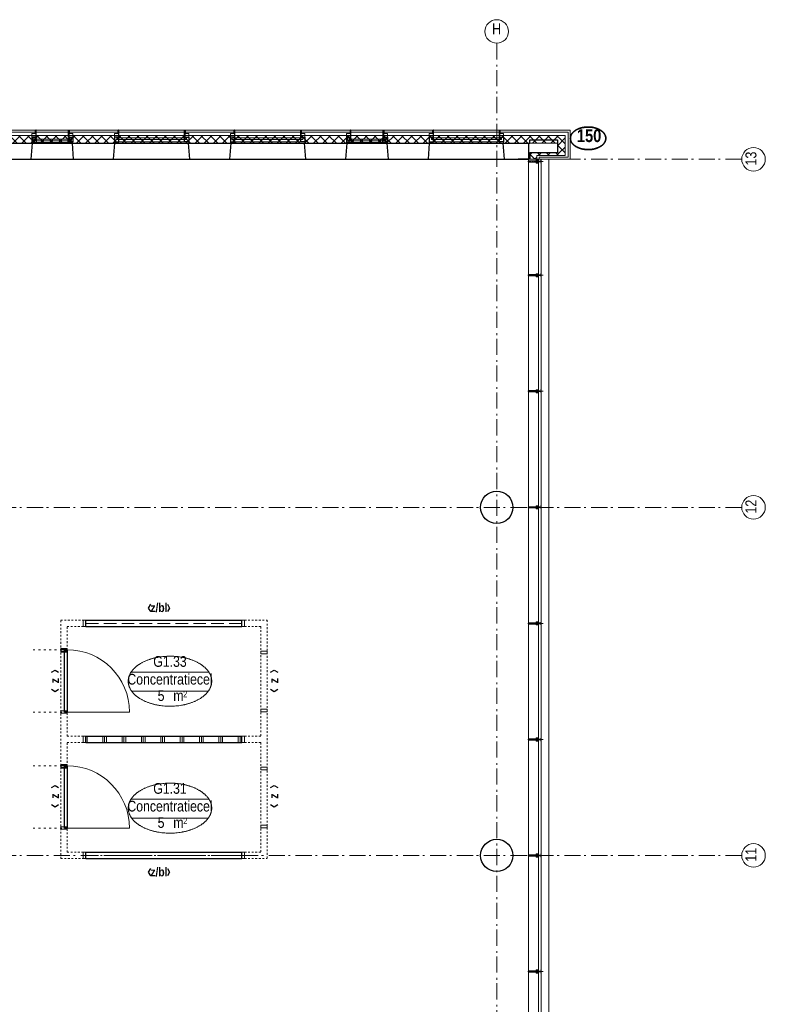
# Model space of a CAD drawing. Header units: millimetres. Extents: x 274611 to 749520, y 175257 to 298905.
# Tile 138 of 251: x 563035 to 574595, y 246103 to 261377. Entities that reach past the tile are written whole.
import ezdxf
from ezdxf.enums import TextEntityAlignment as Align

# ---------------------------------------------------------------- set-up
doc = ezdxf.new("R2010")
doc.units = ezdxf.units.MM
doc.header["$LTSCALE"] = 400
doc.header["$PDMODE"] = 1
doc.header["$PDSIZE"] = 15
for name, pattern in [('STYLE_01', [0.416641, 0.208282, -0.208359]), ('STYLE_02', [0.694427, 0.486069, -0.208359]), ('STYLE_05', [0.208282, 0.069427, -0.138855]), ('STYLE_06', [1.041641, 0.625, -0.208282, 0.069427, -0.138931]), ('STYLE_15', [0.240945, 0.11811, -0.059055, 0.004724, -0.059055]), ('STYLE_16', [0.177165, 0.11811, -0.059055]), ('STYLE_21', [0.138889, 0.069444, -0.069444])]:
    doc.linetypes.add(name, pattern=pattern)
for name, color, linetype, lineweight in [('Binnenkozijnen', 140, 'Continuous', 15), ('Buitenkozijnen', 140, 'Continuous', 15), ('Detailaanduiding', 5, 'Continuous', 70), ('Interieur-deur', 43, 'Continuous', 9), ('Interieur-scheidingswand-horizontaal', 5, 'Continuous', 25), ('Interieur-systeemwand glas', 140, 'STYLE_21', 15), ('Kozijnmerken', 43, 'Continuous', 9), ('Lijn-stramien', 5, 'STYLE_06', 9), ('mat-beton (ihwg)', 5, 'Continuous', 25), ('mat-isolatie', 140, 'Continuous', 15), ('mat-multiplex-hor', 140, 'Continuous', 15), ('None', 7, 'Continuous', 9), ('Ruimtenummers', 5, 'Continuous', 25)]:
    doc.layers.add(name, color=color, linetype=linetype, lineweight=lineweight)
doc.styles.add('Arial Narrow', font='ARIALN.TTF', dxfattribs={"height": 222.25})
doc.styles.add('Arial Narrow (bold)', font='ARIALNB.TTF', dxfattribs={"height": 172.861111})
doc.styles.get("Standard").update_dxf_attribs({"font": 'arial.ttf'})

# ---------------------------------------------------------------- blocks, each defined once
blk = doc.blocks.new('*X607')
at = {"layer": 'None', "lineweight": 5}
for p, q in [((51891, 40860), (52011, 40980)), ((51914, 40742), (52011, 40839))]:
    blk.add_line(p, q, dxfattribs=at)
at = {"layer": 'None', "lineweight": 13}
for p, q in [((51945, 40954), (52011, 40889)), ((51891, 40867), (52011, 40747))]:
    blk.add_line(p, q, dxfattribs=at)
blk = doc.blocks.new('*X608')
at = {"layer": 'None', "lineweight": 5}
for p, q in [((37332, 41009), (37343, 41020)), ((37403, 40938), (37484, 41020)), ((37506, 40900), (37626, 41020)), ((37647, 40900), (37767, 41020)), ((37789, 40900), (37909, 41020)), ((37930, 40900), (38050, 41020)), ((38072, 40900), (38192, 41020)), ((38213, 40900), (38333, 41020)), ((38354, 40900), (38474, 41020)), ((38496, 40900), (38616, 41020)), ((38637, 40900), (38757, 41020)), ((38779, 40900), (38899, 41020)), ((38920, 40900), (39040, 41020)), ((39062, 40900), (39182, 41020)), ((39203, 40900), (39323, 41020)), ((39344, 40900), (39464, 41020)), ((39486, 40900), (39606, 41020)), ((39627, 40900), (39747, 41020)), ((39769, 40900), (39889, 41020)), ((39910, 40900), (40030, 41020)), ((40051, 40900), (40171, 41020)), ((40193, 40900), (40313, 41020)), ((40334, 40900), (40454, 41020)), ((40476, 40900), (40596, 41020)), ((40617, 40900), (40737, 41020)), ((40759, 40900), (40879, 41020)), ((40900, 40900), (41020, 41020)), ((41041, 40900), (41161, 41020)), ((41183, 40900), (41303, 41020)), ((41324, 40900), (41444, 41020)), ((41466, 40900), (41586, 41020)), ((41607, 40900), (41727, 41020)), ((41749, 40900), (41869, 41020)), ((41890, 40900), (42010, 41020)), ((42031, 40900), (42151, 41020)), ((42173, 40900), (42293, 41020)), ((42314, 40900), (42434, 41020)), ((42456, 40900), (42576, 41020)), ((42597, 40900), (42717, 41020)), ((42738, 40900), (42858, 41020)), ((42880, 40900), (43000, 41020)), ((43021, 40900), (43141, 41020)), ((43163, 40900), (43283, 41020)), ((43304, 40900), (43424, 41020)), ((43446, 40900), (43566, 41020)), ((43587, 40900), (43707, 41020)), ((43728, 40900), (43848, 41020)), ((43870, 40900), (43990, 41020)), ((44011, 40900), (44131, 41020)), ((44153, 40900), (44273, 41020)), ((44294, 40900), (44414, 41020)), ((44436, 40900), (44556, 41020)), ((44577, 40900), (44697, 41020)), ((44718, 40900), (44838, 41020)), ((44860, 40900), (44980, 41020)), ((45001, 40900), (45121, 41020)), ((45143, 40900), (45263, 41020)), ((45284, 40900), (45404, 41020)), ((45425, 40900), (45545, 41020)), ((45567, 40900), (45687, 41020)), ((45708, 40900), (45828, 41020)), ((45850, 40900), (45970, 41020)), ((45991, 40900), (46111, 41020)), ((46133, 40900), (46253, 41020)), ((46274, 40900), (46394, 41020)), ((46415, 40900), (46535, 41020)), ((46557, 40900), (46677, 41020)), ((46698, 40900), (46818, 41020)), ((46840, 40900), (46960, 41020)), ((46981, 40900), (47101, 41020)), ((47123, 40900), (47243, 41020)), ((47264, 40900), (47384, 41020)), ((47405, 40900), (47525, 41020)), ((47547, 40900), (47667, 41020)), ((47688, 40900), (47808, 41020)), ((47830, 40900), (47950, 41020)), ((47971, 40900), (48091, 41020)), ((48112, 40900), (48232, 41020)), ((48254, 40900), (48374, 41020)), ((48395, 40900), (48515, 41020)), ((48537, 40900), (48657, 41020)), ((48678, 40900), (48798, 41020)), ((48820, 40900), (48940, 41020)), ((48961, 40900), (49081, 41020)), ((49102, 40900), (49222, 41020)), ((49244, 40900), (49364, 41020)), ((49385, 40900), (49505, 41020)), ((49527, 40900), (49647, 41020)), ((49668, 40900), (49788, 41020)), ((49810, 40900), (49930, 41020)), ((49951, 40900), (50071, 41020)), ((50092, 40900), (50212, 41020)), ((50234, 40900), (50354, 41020)), ((50375, 40900), (50495, 41020)), ((50517, 40900), (50637, 41020)), ((50658, 40900), (50778, 41020)), ((50799, 40900), (50919, 41020)), ((50941, 40900), (51061, 41020)), ((51082, 40900), (51202, 41020)), ((51224, 40900), (51344, 41020)), ((51365, 40900), (51485, 41020)), ((51507, 40900), (51627, 41020)), ((51648, 40900), (51768, 41020)), ((51789, 40900), (51909, 41020))]:
    blk.add_line(p, q, dxfattribs=at)
at = {"layer": 'None', "lineweight": 13}
for p, q in [((37457, 41020), (37577, 40900)), ((37598, 41020), (37718, 40900)), ((37740, 41020), (37860, 40900)), ((37881, 41020), (38001, 40900)), ((38022, 41020), (38142, 40900)), ((38164, 41020), (38284, 40900)), ((38305, 41020), (38425, 40900)), ((38447, 41020), (38567, 40900)), ((38588, 41020), (38708, 40900)), ((38729, 41020), (38849, 40900)), ((38871, 41020), (38991, 40900)), ((39012, 41020), (39132, 40900)), ((39154, 41020), (39274, 40900)), ((39295, 41020), (39415, 40900)), ((39436, 41020), (39556, 40900)), ((39578, 41020), (39698, 40900)), ((39719, 41020), (39839, 40900)), ((39861, 41020), (39981, 40900)), ((40002, 41020), (40122, 40900)), ((40143, 41020), (40263, 40900)), ((40285, 41020), (40405, 40900)), ((40426, 41020), (40546, 40900)), ((40568, 41020), (40688, 40900)), ((40709, 41020), (40829, 40900)), ((40850, 41020), (40970, 40900)), ((40992, 41020), (41112, 40900)), ((41133, 41020), (41253, 40900)), ((41275, 41020), (41395, 40900)), ((41416, 41020), (41536, 40900)), ((41557, 41020), (41677, 40900)), ((41699, 41020), (41819, 40900)), ((41840, 41020), (41960, 40900)), ((41982, 41020), (42102, 40900)), ((42123, 41020), (42243, 40900)), ((42264, 41020), (42384, 40900)), ((42406, 41020), (42526, 40900)), ((42547, 41020), (42667, 40900)), ((42689, 41020), (42809, 40900)), ((42830, 41020), (42950, 40900)), ((42971, 41020), (43091, 40900)), ((43113, 41020), (43233, 40900)), ((43254, 41020), (43374, 40900)), ((43396, 41020), (43516, 40900)), ((43537, 41020), (43657, 40900)), ((43678, 41020), (43798, 40900)), ((43820, 41020), (43940, 40900)), ((43961, 41020), (44081, 40900)), ((44103, 41020), (44223, 40900)), ((44244, 41020), (44364, 40900)), ((44385, 41020), (44505, 40900)), ((44527, 41020), (44647, 40900)), ((44668, 41020), (44788, 40900)), ((44810, 41020), (44930, 40900)), ((44951, 41020), (45071, 40900)), ((45092, 41020), (45212, 40900)), ((45234, 41020), (45354, 40900)), ((45375, 41020), (45495, 40900)), ((45517, 41020), (45637, 40900)), ((45658, 41020), (45778, 40900)), ((45799, 41020), (45919, 40900)), ((45941, 41020), (46061, 40900)), ((46082, 41020), (46202, 40900)), ((46224, 41020), (46344, 40900)), ((46365, 41020), (46485, 40900)), ((46506, 41020), (46626, 40900)), ((46648, 41020), (46768, 40900)), ((46789, 41020), (46909, 40900)), ((46931, 41020), (47051, 40900)), ((47072, 41020), (47192, 40900)), ((47213, 41020), (47333, 40900)), ((47355, 41020), (47475, 40900)), ((47496, 41020), (47616, 40900)), ((47638, 41020), (47758, 40900)), ((47779, 41020), (47899, 40900)), ((47920, 41020), (48040, 40900)), ((48062, 41020), (48182, 40900)), ((48203, 41020), (48323, 40900)), ((48345, 41020), (48465, 40900)), ((48486, 41020), (48606, 40900)), ((48627, 41020), (48747, 40900)), ((48769, 41020), (48889, 40900)), ((48910, 41020), (49030, 40900)), ((49052, 41020), (49172, 40900)), ((49193, 41020), (49313, 40900)), ((49334, 41020), (49454, 40900)), ((49476, 41020), (49596, 40900)), ((49617, 41020), (49737, 40900)), ((49759, 41020), (49879, 40900)), ((49900, 41020), (50020, 40900)), ((50041, 41020), (50161, 40900)), ((50183, 41020), (50303, 40900)), ((50324, 41020), (50444, 40900)), ((50466, 41020), (50586, 40900)), ((50607, 41020), (50727, 40900)), ((50748, 41020), (50868, 40900)), ((50890, 41020), (51010, 40900)), ((51031, 41020), (51151, 40900)), ((51173, 41020), (51293, 40900)), ((51314, 41020), (51434, 40900)), ((51455, 41020), (51575, 40900)), ((51597, 41020), (51717, 40900)), ((51738, 41020), (51858, 40900)), ((51880, 41020), (51945, 40954))]:
    blk.add_line(p, q, dxfattribs=at)
blk = doc.blocks.new('Kolom O 500')
at = {"layer": 'mat-beton (ihwg)', "lineweight": 25}
blk.add_circle((0, 0), 250, dxfattribs=at)
blk = doc.blocks.new('*U96')
at = {"layer": 'None', "color": 8, "lineweight": 5, "flags": 128}
for points in [[(-5, -154), (-5, -154, 0.414214), (-5, -155), (-5, -173), (-5, -173, 0.414214), (-5, -173), (-4, -173), (-4, -173, 0.414214), (-3, -173), (-3, -173, 0.414214), (-4, -172), (-4, -172), (-4, -169), (-4, -169, -0.414214), (-4, -168), (-3, -168), (-3, -168, 0.221695), (-2, -168), (-1, -167), (-1, -167, -0.466308), (1, -167), (2, -168), (2, -168, 0.221695), (3, -168), (4, -168), (4, -168, -0.414214), (5, -169), (5, -172), (4, -172), (4, -172, 0.414214), (4, -173), (4, -173, 0.414214), (4, -173), (5, -173), (5, -173, 0.414214), (6, -173), (6, -155), (6, -155, 0.414214), (5, -154), (5, -154), (5, -155), (5, -155, -0.414214), (4, -155), (4, -155), (4, -155, -0.414214), (3, -155), (3, -151), (3, -151, -0.414214), (4, -150), (4, -150), (4, -150, -0.414214), (5, -150), (5, -151), (5, -151), (5, -151, 0.414214), (6, -150), (6, -138), (6, -138, 0.351868), (5, -137), (5, -137, 0.351868), (5, -137), (4, -139), (4, -139, 0.314902), (4, -139), (4, -140), (4, -140, -0.198912), (5, -140), (5, -140), (5, -140, -0.198912), (4, -140), (4, -141), (4, -141, 0.414214), (4, -141), (4, -141), (4, -141, -0.198912), (5, -141), (5, -142), (5, -142, -0.198912), (4, -142), (4, -142), (4, -142, 0.414214), (4, -142), (4, -143), (4, -143, -0.198912), (5, -143), (5, -143), (5, -143, -0.087489), (5, -143), (4, -144), (4, -149), (4, -149, -0.414214), (4, -149), (-4, -149), (-4, -149, -0.414214), (-4, -149), (-4, -144), (-4, -143), (-4, -143, -0.087489), (-4, -143), (-4, -143), (-4, -143, -0.198912), (-4, -143), (-4, -142), (-4, -142, 0.414214), (-4, -142), (-4, -142), (-4, -142, -0.198912), (-4, -142), (-4, -141), (-4, -141, -0.198912), (-4, -141), (-4, -141), (-4, -141, 0.414214), (-4, -141), (-4, -140), (-4, -140, -0.198912), (-4, -140), (-4, -140), (-4, -140, -0.198912), (-4, -140), (-4, -139), (-4, -139, 0.314902), (-4, -139), (-5, -137), (-5, -137, 0.351868), (-5, -137), (-5, -137, 0.351868), (-5, -138), (-5, -150), (-5, -150, 0.414214), (-5, -151), (-5, -151), (-5, -150), (-5, -150, -0.414214), (-4, -150), (-4, -150), (-4, -150, -0.414214), (-3, -151), (-3, -155), (-3, -155, -0.414214), (-4, -155), (-4, -155), (-4, -155, -0.414214), (-5, -155), (-5, -154)], [(-2, -150, 0.414214), (-2, -150), (-2, -155), (-2, -155, 0.414214), (-2, -155), (2, -155), (2, -155, 0.414214), (2, -155), (2, -150), (2, -150, 0.414214), (2, -150), (-2, -150)], [(-4, -162, -0.414214), (-4, -161), (-3, -161), (-3, -161, 0.414214), (-2, -161), (-2, -160), (-2, -160, 0.414214), (-3, -160), (-4, -160), (-4, -160, -0.414214), (-4, -160), (-4, -157), (-4, -157, -0.414214), (-4, -156), (4, -156), (4, -156, -0.414214), (5, -157), (5, -160), (5, -160, -0.414214), (4, -160), (3, -160), (3, -160, 0.414214), (3, -160), (3, -161), (3, -161, 0.414214), (3, -161), (4, -161), (4, -161, -0.414214), (5, -162), (5, -167), (5, -167, -0.414214), (4, -167), (3, -167), (3, -167, -0.221695), (3, -167), (2, -166), (2, -166, 0.466308), (-2, -166), (-3, -167), (-3, -167, -0.221695), (-3, -167), (-4, -167), (-4, -167, -0.414214), (-4, -167), (-4, -162)]]:
    blk.add_lwpolyline(points, format="xyb", close=True, dxfattribs=at)
blk = doc.blocks.new('*U97')
at = {"layer": 'None', "color": 8, "lineweight": 5, "flags": 128}
for points in [[(-13, -183), (-13, -182), (-14, -181), (-14, -181, 0.36397), (-15, -181), (-15, -181), (-15, -182), (-15, -182, -0.36397), (-16, -182), (-16, -182), (-16, -181), (-16, -181, 0.36397), (-17, -181), (-17, -181), (-17, -182), (-17, -182, -0.36397), (-18, -182), (-18, -182), (-18, -181), (-18, -181, 0.36397), (-18, -181), (-18, -181), (-19, -182), (-19, -182, -0.36397), (-19, -182), (-19, -182), (-20, -181), (-20, -181, 0.36397), (-20, -181), (-20, -181), (-21, -182), (-21, -182, -0.36397), (-21, -182), (-21, -182), (-22, -181), (-22, -181, 0.36397), (-22, -181), (-22, -181), (-22, -181), (-23, -181), (-23, -181), (-23, -181, 0.36397), (-24, -181), (-24, -181), (-24, -181), (-24, -181), (-24, -181, -0.267949), (-25, -181), (-25, -181), (-25, -181), (-25, -181, 0.339454), (-25, -181), (-25, -181, 0.339454), (-25, -181), (-25, -181), (-25, -184), (-25, -184, 0.414214), (-25, -185), (-25, -185), (-24, -185), (-24, -185, 0.414214), (-24, -184), (-24, -184), (-24, -183), (-24, -183, 0.236068), (-24, -182), (-24, -182), (-24, -182, -0.548276), (-24, -182), (-24, -182, -0.548276), (-24, -182), (-24, -182), (-24, -182, 0.250388), (-24, -182), (-24, -182), (-23, -182), (-23, -182, -0.414214), (-22, -183), (-22, -183), (-22, -183), (-22, -183, 0.414214), (-22, -184), (-22, -184), (-22, -184), (-22, -184, 0.131652), (-22, -184), (-22, -184), (-20, -183), (-13, -183)], [(-6, -181), (-6, -181, -0.388879), (-9, -183), (-9, -183), (-20, -183), (-22, -184), (-23, -184), (-23, -183), (-24, -183), (-24, -185), (24, -185), (24, -183), (23, -183), (23, -184), (22, -184), (20, -183), (9, -183), (9, -183, -0.388879), (6, -181), (6, -181), (5, -173), (3, -173), (3, -171), (-2, -171), (-2, -173), (-5, -173), (-6, -181)], [(14, -183), (14, -182), (15, -181), (15, -181, -0.36397), (15, -181), (15, -181), (15, -182), (15, -182, 0.36397), (16, -182), (16, -182), (16, -181), (16, -181, -0.36397), (17, -181), (17, -181), (17, -182), (17, -182, 0.36397), (18, -182), (18, -182), (18, -181), (18, -181, -0.36397), (19, -181), (19, -181), (19, -182), (19, -182, 0.36397), (19, -182), (19, -182), (20, -181), (20, -181, -0.36397), (20, -181), (20, -181), (21, -182), (21, -182, 0.36397), (21, -182), (21, -182), (22, -181), (22, -181, -0.36397), (22, -181), (22, -181), (22, -181), (23, -181), (24, -181), (24, -181, -0.36397), (24, -181), (24, -181), (24, -181), (25, -181), (25, -181, 0.267949), (25, -181), (25, -181), (25, -181), (25, -181, -0.339454), (25, -181), (25, -181, -0.339454), (26, -181), (26, -181), (26, -184), (26, -184, -0.414214), (25, -185), (25, -185), (24, -185), (24, -185, -0.414214), (24, -184), (24, -184), (24, -183), (24, -183, -0.236068), (24, -182), (24, -182), (24, -182, 0.548276), (24, -182), (24, -182, 0.548276), (24, -182), (24, -182), (24, -182, -0.250388), (24, -182), (24, -182), (23, -182), (23, -182, 0.414214), (23, -183), (23, -183), (23, -183), (23, -183, -0.414214), (22, -184), (22, -184), (22, -184), (22, -184, -0.131652), (22, -184), (22, -184), (21, -183), (14, -183)]]:
    blk.add_lwpolyline(points, format="xyb", close=True, dxfattribs=at)
blk = doc.blocks.new('verticale stijl 150x50 UV')
at = {"layer": 'None', "color": 8, "linetype": 'STYLE_15', "lineweight": 5}
blk.add_line((0, -216), (0, 35), dxfattribs=at)
at = {"layer": 'None', "color": 8, "lineweight": 5}
for p, q in [((-26, -143), (-26, -143)), ((-26, -144), (-26, -144)), ((-25, -133), (-25, -133)), ((-25, -134), (-25, -134)), ((-25, -135), (-25, -135)), ((-25, -136), (-25, -136)), ((-25, -137), (-25, -137)), ((-25, -137), (-25, -137)), ((-25, -138), (-25, -138)), ((-25, -139), (-25, -139)), ((-25, -140), (-25, -140)), ((-25, -141), (-25, -141)), ((-25, -142), (-25, -142)), ((-25, -142), (-25, -142)), ((-25, -143), (-25, -143)), ((-25, -145), (-25, -145)), ((-24, -133), (-24, -133)), ((-24, -134), (-24, -134)), ((-24, -135), (-24, -135)), ((-24, -135), (-24, -135)), ((-24, -136), (-24, -136)), ((-24, -137), (-24, -137)), ((-24, -138), (-24, -138)), ((-24, -139), (-24, -139)), ((-24, -139), (-24, -139)), ((-24, -140), (-24, -140)), ((-24, -141), (-24, -141)), ((-24, -142), (-24, -142)), ((-24, -143), (-24, -143)), ((-24, -144), (-24, -144)), ((-23, -133), (-23, -133)), ((-23, -134), (-23, -134)), ((-23, -135), (-23, -135)), ((-23, -136), (-23, -136)), ((-23, -137), (-23, -137)), ((-23, -137), (-23, -137)), ((-23, -138), (-23, -138)), ((-23, -139), (-23, -139)), ((-23, -140), (-23, -140)), ((-23, -141), (-23, -141)), ((-23, -142), (-23, -142)), ((-23, -145), (-23, -145)), ((-22, -127), (-22, -127)), ((-22, -128), (-22, -128)), ((-22, -129), (-22, -129)), ((-22, -129), (-22, -129)), ((-22, -130), (-22, -130)), ((-22, -131), (-22, -131)), ((-22, -132), (-22, -132)), ((-22, -133), (-22, -133)), ((-22, -133), (-22, -133)), ((-22, -133), (-22, -133)), ((-22, -134), (-22, -134)), ((-22, -134), (-22, -134)), ((-22, -135), (-22, -135)), ((-22, -135), (-22, -135)), ((-22, -140), (-22, -140)), ((-22, -140), (-22, -140)), ((-22, -141), (-22, -141)), ((-22, -141), (-22, -141)), ((-22, -142), (-22, -142)), ((-22, -144), (-22, -144)), ((-22, -145), (-22, -145)), ((-21, -126), (-21, -126)), ((-21, -129), (-21, -129)), ((-21, -130), (-21, -130)), ((-21, -131), (-21, -131)), ((-21, -131), (-21, -131)), ((-21, -132), (-21, -132)), ((-21, -133), (-21, -133)), ((-21, -134), (-21, -134)), ((-21, -135), (-21, -135)), ((-21, -135), (-21, -135)), ((-21, -136), (-21, -136)), ((-21, -137), (-21, -137)), ((-21, -138), (-21, -138)), ((-21, -139), (-21, -139)), ((-21, -139), (-21, -139)), ((-21, -140), (-21, -140)), ((-21, -141), (-21, -141)), ((-21, -144), (-21, -144)), ((-20, -126), (-20, -126)), ((-20, -130), (-20, -130)), ((-20, -131), (-20, -131)), ((-20, -132), (-20, -132)), ((-20, -133), (-20, -133)), ((-20, -133), (-20, -133)), ((-20, -134), (-20, -134)), ((-20, -135), (-20, -135)), ((-20, -136), (-20, -136)), ((-20, -137), (-20, -137)), ((-20, -137), (-20, -137)), ((-20, -138), (-20, -138)), ((-20, -139), (-20, -139)), ((-20, -140), (-20, -140)), ((-20, -141), (-20, -141)), ((-20, -142), (-20, -142)), ((-20, -142), (-20, -142)), ((-20, -143), (-20, -143)), ((-20, -144), (-20, -144)), ((-19, -126), (-19, -126)), ((-19, -127), (-19, -127)), ((-19, -129), (-19, -129)), ((-19, -130), (-19, -130)), ((-19, -131), (-19, -131)), ((-19, -131), (-19, -131)), ((-19, -132), (-19, -132)), ((-19, -133), (-19, -133)), ((-19, -134), (-19, -134)), ((-19, -135), (-19, -135)), ((-19, -140), (-19, -140)), ((-19, -141), (-19, -141)), ((-19, -142), (-19, -142)), ((-18, -128), (-18, -128)), ((-18, -129), (-18, -129)), ((-18, -129), (-18, -129)), ((-18, -133), (-18, -133)), ((-18, -134), (-18, -134)), ((-18, -135), (-18, -135)), ((-18, -140), (-18, -140)), ((-18, -141), (-18, -141)), ((-18, -142), (-18, -142)), ((-18, -142), (-18, -142)), ((-17, -133), (-17, -133)), ((-17, -133), (-17, -133)), ((-17, -134), (-17, -134)), ((-17, -134), (-17, -134)), ((-17, -135), (-17, -135)), ((-17, -135), (-17, -135)), ((-17, -135), (-17, -135)), ((-17, -136), (-17, -136)), ((-17, -136), (-17, -136)), ((-17, -137), (-17, -137)), ((-17, -137), (-17, -137)), ((-17, -137), (-17, -137)), ((-17, -138), (-17, -138)), ((-17, -138), (-17, -138)), ((-17, -139), (-17, -139)), ((-17, -139), (-17, -139)), ((-17, -139), (-17, -139)), ((-17, -140), (-17, -140)), ((-17, -140), (-17, -140)), ((-17, -141), (-17, -141)), ((-17, -141), (-17, -141)), ((-17, -142), (-17, -142)), ((-17, -142), (-17, -142)), ((-17, -142), (-17, -142)), ((-17, -143), (-17, -143)), ((-17, -143), (-17, -143)), ((-16, -141), (-16, -141)), ((-16, -142), (-16, -142)), ((-16, -143), (-16, -143)), ((-16, -144), (-16, -144)), ((-15, -142), (-15, -142)), ((-15, -143), (-15, -143)), ((-15, -144), (-15, -144)), ((-15, -145), (-15, -145)), ((-14, -142), (-14, -142)), ((-14, -143), (-14, -143)), ((-14, -144), (-14, -144)), ((-14, -144), (-14, -144)), ((-13, -143), (-13, -143)), ((-13, -144), (-13, -144))]:
    blk.add_line(p, q, dxfattribs=at)
at = {"layer": 'None', "color": 8, "linetype": 'STYLE_16', "lineweight": 5}
for p, q in [((-2, -155), (0, -154)), ((-2, -157), (-2, -155)), ((-1, -157), (-1, -155)), ((-1, -157), (-1, -155)), ((2, -155), (0, -154)), ((1, -157), (1, -155)), ((2, -157), (2, -155)), ((2, -157), (2, -155))]:
    blk.add_line(p, q, dxfattribs=at)
at = {"layer": 'None', "color": 8, "linetype": 'Continuous', "lineweight": 5, "flags": 128}
for points in [[(-10, 15), (10, 15), (10, -105), (25, -105), (25, -117), (-25, -117), (-25, -105), (-10, -105)], [(-8, 13), (-8, -105), (8, -105), (8, 13)], [(8, -107), (-8, -107), (-23, -107), (-23, -115), (23, -115), (23, -107)]]:
    blk.add_lwpolyline(points, close=True, dxfattribs=at)
at = {"layer": 'None', "color": 8, "lineweight": 5, "flags": 128}
for points in [[(-15, -145), (-15, -145, 0.390793), (-13, -144), (-13, -144, 0.390793), (-14, -142), (-14, -142, -0.352623), (-16, -140), (-16, -133), (-16, -133, 0.414214), (-16, -133), (-18, -133), (-18, -133), (-18, -133, -0.520293), (-18, -133), (-18, -130), (-18, -130), (-18, -128), (-18, -128, -0.577863), (-18, -128), (-18, -128), (-18, -128, 0.366605), (-18, -127), (-18, -127, 0.366605), (-18, -127), (-18, -127, -0.130834), (-19, -126), (-19, -126, 0.439074), (-21, -126), (-21, -126, -0.133252), (-22, -127), (-22, -127, 0.366605), (-22, -127), (-22, -127, 0.366605), (-22, -128), (-22, -128), (-22, -128, -0.577455), (-22, -128), (-22, -130), (-22, -130), (-22, -133), (-22, -133, -0.52048), (-22, -133), (-22, -133), (-25, -133), (-25, -133, 0.414214), (-25, -133), (-25, -141), (-25, -141, -0.255976), (-26, -143), (-26, -143, 0.749676), (-25, -145), (-21, -145), (-21, -145, 0.414214), (-19, -143), (-19, -143, -0.402808), (-19, -142), (-19, -142, -0.402808), (-18, -143), (-18, -143, 0.233259), (-18, -143), (-15, -144), (-15, -144, -0.419014), (-15, -144), (-15, -144, -0.419014), (-15, -144), (-16, -144), (-16, -144, 0.414214), (-16, -144), (-16, -144, 0.414214), (-16, -145)], [(-23, -142), (-23, -142, 0.418874), (-24, -142), (-24, -142, -0.396568), (-25, -143), (-25, -143, 0.437017), (-26, -144), (-26, -144, 0.437017), (-25, -144), (-22, -144), (-22, -144, 0.263556), (-20, -143), (-20, -143, 0.552342), (-21, -142)], [(25, -133), (25, -117), (23, -117), (-23, -117), (-25, -117), (-25, -133), (-22, -133), (-22, -128), (-23, -128), (-23, -127), (-22, -127), (-22, -125), (-22, -124), (-22, -120), (-22, -120, -0.414214), (-20, -119), (-20, -119), (-20, -119, -0.414214), (-18, -120), (-18, -124), (-18, -125), (-18, -127), (-18, -127), (-18, -128), (-18, -128), (-18, -133), (-16, -133), (-16, -120), (-16, -120, -0.414214), (-15, -119), (-15, -119), (-7, -119), (-7, -119, -0.414214), (-5, -120), (-5, -137), (-4, -137), (-4, -140), (-4, -140), (-4, -140), (-4, -141), (-4, -141), (-4, -142), (-4, -142), (-4, -143), (-4, -144), (-4, -149), (-2, -149), (-2, -138), (-2, -138, -0.414214), (0, -136), (0, -136), (0, -136, -0.414214), (2, -138), (2, -149), (4, -149), (4, -144), (4, -143), (4, -142), (4, -142), (4, -141), (4, -141), (4, -140), (4, -140), (4, -140), (4, -137), (5, -137), (5, -120), (5, -120, -0.414214), (7, -119), (7, -119), (15, -119), (15, -119, -0.414214), (16, -120), (16, -133), (18, -133), (18, -128), (18, -128), (18, -127), (18, -127), (18, -125), (18, -124), (18, -120), (18, -120, -0.414214), (20, -119), (20, -119), (20, -119, -0.414214), (22, -120), (22, -124), (22, -125), (22, -127), (23, -127), (23, -128), (22, -128), (22, -133)], [(-23, -136), (-23, -136, -0.414214), (-22, -135), (-22, -135, -0.414214), (-21, -136), (-21, -139), (-21, -139, -0.414214), (-22, -140), (-22, -140, -0.414214), (-23, -139)], [(-21, -128, -0.29188), (-21, -127), (-20, -127), (-20, -127, -0.344328), (-20, -127), (-19, -127), (-19, -127, -0.29188), (-19, -128), (-19, -130), (-19, -130, -0.348796), (-20, -130), (-20, -130, -0.348796), (-21, -130), (-21, -128)], [(-19, -140, -0.414214), (-20, -139), (-20, -136), (-20, -136, -0.414214), (-19, -135), (-19, -135, -0.414214), (-18, -136), (-18, -139), (-18, -139, -0.414214), (-19, -140)], [(15, -145), (15, -145, -0.390793), (13, -144), (13, -144, -0.390793), (14, -142), (14, -142, 0.352623), (16, -140), (16, -133), (16, -133, -0.414214), (16, -133), (18, -133), (18, -133), (18, -133, 0.520293), (18, -133), (18, -130), (18, -130), (18, -128), (18, -128, 0.577863), (18, -128), (18, -128), (18, -128, -0.366605), (18, -127), (18, -127, -0.366605), (18, -127), (18, -127, 0.130834), (19, -126), (19, -126, -0.439074), (21, -126), (21, -126, 0.133252), (22, -127), (22, -127, -0.366605), (22, -127), (22, -127, -0.366605), (22, -128), (22, -128), (22, -128, 0.577455), (22, -128), (22, -130), (22, -130), (22, -133), (22, -133, 0.52048), (22, -133), (22, -133), (25, -133), (25, -133, -0.414214), (25, -133), (25, -141), (25, -141, 0.255976), (26, -143), (26, -143, -0.749676), (25, -145), (21, -145), (21, -145, -0.414214), (19, -143), (19, -143, 0.402808), (19, -142), (19, -142, 0.402808), (18, -143), (18, -143, -0.233259), (18, -143), (15, -144), (15, -144, 0.419014), (15, -144), (15, -144, 0.419014), (15, -144), (16, -144), (16, -144, -0.414214), (16, -144), (16, -144, -0.414214), (16, -145)], [(19, -140, 0.414214), (20, -139), (20, -136), (20, -136, 0.414214), (19, -135), (19, -135, 0.414214), (18, -136), (18, -139), (18, -139, 0.414214), (19, -140)], [(21, -128, 0.29188), (21, -127), (20, -127), (20, -127, 0.344328), (20, -127), (19, -127), (19, -127, 0.29188), (19, -128), (19, -130), (19, -130, 0.348796), (20, -130), (20, -130, 0.348796), (21, -130), (21, -128)], [(23, -142), (23, -142, -0.418874), (24, -142), (24, -142, 0.396568), (25, -143), (25, -143, -0.437017), (26, -144), (26, -144, -0.437017), (25, -144), (22, -144), (22, -144, -0.263556), (20, -143), (20, -143, -0.552342), (21, -142)], [(23, -136), (23, -136, 0.414214), (22, -135), (22, -135, 0.414214), (21, -136), (21, -139), (21, -139, 0.414214), (22, -140), (22, -140, 0.414214), (23, -139)], [(0, -157), (0, -157, -0.163834), (-4, -156), (-4, -156), (-4, -156, -0.234469), (-5, -155), (-5, -155), (-5, -154), (5, -154), (5, -155), (5, -155, -0.234469), (4, -156), (4, -156), (4, -156, -0.163834), (0, -157), (0, -157)]]:
    blk.add_lwpolyline(points, format="xyb", close=True, dxfattribs=at)
blk.add_lwpolyline([(4, -119), (4, -134), (-4, -134), (-4, -119)], close=True, dxfattribs=at)
at = {"layer": 'None', "color": 8, "linetype": 'STYLE_16', "lineweight": 5}
for centre, radius, start, end in [((-2, -158), 3.38, 79.3357, 100.6643), ((0, -163), 8.16, 82.9585, 97.0415), ((0, -160), 3.5, 73.4149, 106.5851), ((2, -158), 3.38, 79.3357, 100.6643)]:
    blk.add_arc(centre, radius, start, end, dxfattribs=at)
at = {"layer": 'None', "color": 7}
for name in ['*U96', '*U97']:
    blk.add_blockref(name, (0, 0), dxfattribs=at)
blk = doc.blocks.new('Vliesgevelelement 4 150x50 1_200')
at = {"layer": 'Buitenkozijnen', "color": 7, "xscale": -1, "rotation": 270.0000000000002}
blk.add_blockref('verticale stijl 150x50 UV', (-5, 0), dxfattribs=at)
blk = doc.blocks.new('0600 pui gemeentehuis')
at = {"layer": 'Buitenkozijnen', "color": 92, "linetype": 'Continuous', "lineweight": 25}
for p, q in [((50, 0), (70, -250)), ((710, 0), (690, -250))]:
    blk.add_line(p, q, dxfattribs=at)
at = {"layer": 'Buitenkozijnen', "color": 43, "linetype": 'Continuous', "lineweight": 9}
blk.add_lwpolyline([(698, -400), (645, -400), (645, -450), (115, -450), (115, -400), (63, -400), (63, -250), (70, -250), (50, 0), (710, 0), (690, -250), (698, -250)], close=True, dxfattribs=at)
at = {"layer": 'None', "color": 8, "linetype": 'Continuous', "lineweight": 5}
blk.add_line((134, -260), (626, -260), dxfattribs=at)
at = {"layer": 'None', "color": 92, "linetype": 'Continuous', "lineweight": 25}
for points in [[(64, -270), (102, -270), (102, -292), (84, -292), (84, -335), (129, -335), (129, -450), (125, -450), (125, -344), (64, -344), (64, -325), (64, -325)], [(697, -270), (658, -270), (658, -292), (677, -292), (677, -335), (631, -335), (631, -450), (635, -450), (635, -344), (697, -344), (697, -325), (697, -325)]]:
    blk.add_lwpolyline(points, close=True, dxfattribs=at)
for points in [[(84, -270), (84, -260), (134, -260), (134, -320), (109, -320), (109, -302), (102, -302), (102, -275)], [(676, -270), (676, -260), (626, -260), (626, -320), (651, -320), (651, -302), (658, -302), (658, -275)]]:
    blk.add_lwpolyline(points, dxfattribs=at)
at = {"layer": 'None', "color": 140, "linetype": 'Continuous', "lineweight": 15}
blk.add_lwpolyline([(123, -284), (638, -284), (638, -311), (123, -311)], close=True, dxfattribs=at)
blk = doc.blocks.new('1200 pui gemeentehuis')
at = {"layer": 'Buitenkozijnen', "color": 92, "linetype": 'Continuous', "lineweight": 25}
for p, q in [((50, 0), (70, -250)), ((1230, 0), (1210, -250))]:
    blk.add_line(p, q, dxfattribs=at)
at = {"layer": 'Buitenkozijnen', "color": 43, "linetype": 'Continuous', "lineweight": 9}
blk.add_lwpolyline([(1165, -400), (1165, -450), (115, -450), (115, -400), (63, -400), (63, -250), (70, -250), (50, 0), (1230, 0), (1210, -250), (1217, -250), (1217, -400)], close=True, dxfattribs=at)
at = {"layer": 'None', "color": 8, "linetype": 'Continuous', "lineweight": 5}
blk.add_line((129, -270), (1150, -270), dxfattribs=at)
at = {"layer": 'None', "color": 92, "linetype": 'Continuous', "lineweight": 25}
for points in [[(63, -270), (129, -270), (129, -450), (125, -450), (125, -344), (63, -344), (63, -325)], [(1217, -270), (1151, -270), (1151, -450), (1155, -450), (1155, -344), (1217, -344), (1217, -325)]]:
    blk.add_lwpolyline(points, close=True, dxfattribs=at)
at = {"layer": 'None', "color": 140, "linetype": 'Continuous', "lineweight": 15}
blk.add_lwpolyline([(98, -305), (1183, -305), (1183, -331), (98, -331)], close=True, dxfattribs=at)
blk = doc.blocks.new('*X654')
at = {"layer": 'None', "lineweight": 9}
for p, q in [((360, -1850), (360, -1750)), ((600, -1850), (600, -1750)), ((630, -1850), (630, -1750)), ((660, -1850), (660, -1750)), ((900, -1850), (900, -1750)), ((930, -1850), (930, -1750)), ((960, -1850), (960, -1750)), ((1200, -1850), (1200, -1750)), ((1230, -1850), (1230, -1750)), ((1260, -1850), (1260, -1750)), ((1500, -1850), (1500, -1750)), ((1530, -1850), (1530, -1750)), ((1560, -1850), (1560, -1750)), ((1800, -1850), (1800, -1750)), ((1830, -1850), (1830, -1750)), ((1860, -1850), (1860, -1750)), ((2100, -1850), (2100, -1750)), ((2130, -1850), (2130, -1750)), ((2160, -1850), (2160, -1750)), ((2400, -1850), (2400, -1750)), ((2430, -1850), (2430, -1750)), ((2460, -1850), (2460, -1750)), ((2700, -1850), (2700, -1750)), ((2730, -1850), (2730, -1750))]:
    blk.add_line(p, q, dxfattribs=at)
blk = doc.blocks.new('systeemwandstijl 900 hoh')
at = {"layer": 'Interieur-systeemwand glas', "color": 43, "linetype": 'Continuous', "lineweight": 9}
blk.add_lwpolyline([(0, 20), (100, 20), (100, -20), (0, -20)], close=True, dxfattribs=at)
at = {"layer": 'Interieur-systeemwand glas', "color": 43, "linetype": 'Continuous', "lineweight": 15}
for p in [(0, 900), (0, 0)]:
    blk.add_point(p, dxfattribs=at)
blk = doc.blocks.new('Deur systeemwand 950')
at = {"layer": 'Interieur-deur', "color": 140, "linetype": 'Continuous', "lineweight": 15}
blk.add_line((0, 1064), (0, 100), dxfattribs=at)
at = {"layer": 'Interieur-deur', "color": 92, "linetype": 'Continuous', "lineweight": 25}
blk.add_lwpolyline([(-966, 100), (0, 100), (0, 60), (-966, 60)], close=True, dxfattribs=at)
at = {"layer": 'Interieur-deur', "color": 140, "linetype": 'Continuous', "lineweight": 15}
blk.add_arc((0, 100), 966, 90, 180, dxfattribs=at)
at = {"layer": 'Interieur-systeemwand glas', "color": 43, "linetype": 'Continuous', "lineweight": 9}
for points in [[(-986, 100), (-946, 100), (-946, 0), (-986, 0)], [(-20, 100), (20, 100), (20, 0), (-20, 0)]]:
    blk.add_lwpolyline(points, close=True, dxfattribs=at)
at = {"layer": 'Lijn-stramien', "color": 8, "linetype": 'STYLE_05', "lineweight": 5}
for p, q in [((-966, 100), (-966, -476)), ((0, 100), (0, -476))]:
    blk.add_line(p, q, dxfattribs=at)
at = {"layer": 'None', "linetype": 'Continuous', "lineweight": 5}
for p in [(-966, 100), (0, 100)]:
    blk.add_point(p, dxfattribs=at)
blk = doc.blocks.new('Concentratiecel G 3 (2D)')
at = {"layer": 'Interieur-scheidingswand-horizontaal', "lineweight": 25}
for p, q in [((340, 50), (2760, 50)), ((340, -50), (340, 50)), ((2760, -50), (2760, 50)), ((340, -50), (2760, -50)), ((340, -1750), (2760, -1750)), ((340, -1850), (340, -1750)), ((2760, -1850), (2760, -1750)), ((340, -1850), (2760, -1850)), ((340, -3550), (2760, -3550)), ((340, -3650), (340, -3550)), ((340, -3650), (2760, -3650)), ((2760, -3650), (2760, -3550))]:
    blk.add_line(p, q, dxfattribs=at)
at = {"layer": 'Interieur-scheidingswand-horizontaal', "linetype": 'STYLE_02', "lineweight": 9}
for p, q in [((340, 0), (2760, 0)), ((340, -3600), (2760, -3600))]:
    blk.add_line(p, q, dxfattribs=at)
at = {"layer": 'Interieur-systeemwand glas', "lineweight": 15}
for p, q in [((-50, 50), (300, 50)), ((-50, -3650), (-50, 50)), ((2800, 50), (3150, 50)), ((3150, 50), (3150, -3650)), ((50, -50), (300, -50)), ((50, -1750), (50, -50)), ((2800, -50), (3050, -50)), ((3050, -50), (3050, -1750)), ((50, -1750), (300, -1750)), ((2800, -1750), (3050, -1750)), ((50, -3550), (50, -1850)), ((50, -1850), (300, -1850)), ((2800, -1850), (3050, -1850)), ((3050, -1850), (3050, -3550)), ((-50, -3650), (300, -3650)), ((50, -3550), (300, -3550)), ((2800, -3550), (3050, -3550)), ((2800, -3650), (3150, -3650))]:
    blk.add_line(p, q, dxfattribs=at)
at = {"layer": 'Interieur-scheidingswand-horizontaal', "color": 7}
for name, p, rotation in [('systeemwandstijl 900 hoh', (320, 50), 270), ('Deur systeemwand 950', (-50, -1375), 270), ('systeemwandstijl 900 hoh', (3150, -450), 180), ('systeemwandstijl 900 hoh', (320, -1750), 270), ('Deur systeemwand 950', (-50, -3175), 270), ('systeemwandstijl 900 hoh', (320, -3550), 270)]:
    blk.add_blockref(name, p, dxfattribs=dict(at, rotation=rotation))
at = {"layer": 'Interieur-scheidingswand-horizontaal', "color": 7, "xscale": -1}
for p, rotation in [((2780, 50), 90), ((-50, -425), 180), ((2780, -1750), 90), ((-50, -2225), 180), ((2780, -3550), 90)]:
    blk.add_blockref('systeemwandstijl 900 hoh', p, dxfattribs=dict(at, rotation=rotation))
for p in [(3150, -1350), (3150, -2250), (3150, -3150)]:
    blk.add_blockref('systeemwandstijl 900 hoh', p, dxfattribs=at)
at = {"layer": 'Interieur-scheidingswand-horizontaal', "color": 7}
for p in [(-50, -1375), (-50, -3175)]:
    blk.add_blockref('systeemwandstijl 900 hoh', p, dxfattribs=at)
at = {"layer": 'Interieur-scheidingswand-horizontaal'}
blk.add_blockref('*X654', (0, 0), dxfattribs=at)
blk = doc.blocks.new('Ruimtenummer UV 50')
at = {"layer": 'Ruimtenummers', "color": 8, "lineweight": 5}
for p, q in [((602, 157), (-602, 157)), ((595, -137), (-595, -137))]:
    blk.add_line(p, q, dxfattribs=at)
blk.add_open_spline([(-323, 354), (-173, 406), (173, 406), (323, 354), (473, 302), (560, 212), (647, 122), (647, 18), (647, -86), (560, -176), (473, -266), (323, -318), (173, -370), (-173, -370), (-323, -318), (-474, -266), (-560, -176), (-647, -86), (-647, 18), (-647, 122), (-560, 212), (-474, 302), (-323, 354)], degree=2, knots=[0, 0, 0, 0.09962, 0.19924, 0.19924, 0.283607, 0.283607, 0.349619, 0.349619, 0.415638, 0.415638, 0.5, 0.5, 0.59962, 0.69924, 0.69924, 0.783607, 0.783607, 0.849619, 0.849619, 0.915638, 0.915638, 1, 1, 1], dxfattribs=at)
at = {"layer": 'Ruimtenummers', "attachment_point": 2, "style": 'Arial Narrow'}
for s, insert, char_height in [(' 2', (220, -133), 96.8), (' m', (104, -122), 165.9)]:
    blk.add_mtext(s, dxfattribs=dict(at, insert=insert, char_height=char_height))
at = {"layer": 'Ruimtenummers', "style": 'Arial Narrow'}
for tag, p in [('Nummer', (0, 407)), ('Naam', (0, 132)), ('Oppervlak', (-138, -122))]:
    blk.add_attdef(tag, text='', height=166, dxfattribs=at).set_placement(p, align=Align.TOP_CENTER)
blk = doc.blocks.new('Kozijnmerk 50')
at = {"layer": 'Kozijnmerken', "color": 92, "linetype": 'Continuous', "lineweight": 25}
for points in [[(-132, 51), (-165, -6), (-132, -62)], [(132, 51), (165, -6), (132, -62)]]:
    blk.add_lwpolyline(points, dxfattribs=at)
at = {"layer": 'None', "color": 43, "style": 'Arial Narrow (bold)'}
blk.add_attdef('merk', text='', height=138, dxfattribs=at).set_placement((0, 0), align=Align.MIDDLE_CENTER)
blk = doc.blocks.new('*X1264')
at = {"layer": 'None', "lineweight": 5}
for p, q in [((51486, 40738), (51498, 40750)), ((51599, 40710), (51639, 40750)), ((51741, 40710), (51781, 40750)), ((51882, 40710), (51914, 40742))]:
    blk.add_line(p, q, dxfattribs=at)
at = {"layer": 'None', "lineweight": 13}
for p, q in [((51584, 40750), (51624, 40710)), ((51725, 40750), (51765, 40710)), ((51867, 40750), (51907, 40710))]:
    blk.add_line(p, q, dxfattribs=at)
blk = doc.blocks.new('*X1265')
at = {"layer": 'None', "lineweight": 13}
blk.add_line((51451, 40742), (51543, 40650), dxfattribs=at)
at = {"layer": 'None', "lineweight": 5}
for p, q in [((51451, 40703), (51486, 40738)), ((51539, 40650), (51571, 40682))]:
    blk.add_line(p, q, dxfattribs=at)
blk = doc.blocks.new('Detail')
at = {"layer": 'Detailaanduiding', "color": 1, "linetype": 'Continuous', "lineweight": 35}
blk.add_open_spline([(-134, 154), (-70, 177), (77, 177), (141, 154), (205, 130), (242, 90), (278, 49), (278, 2), (278, -45), (242, -85), (205, -126), (141, -149), (77, -173), (-70, -173), (-134, -149), (-198, -126), (-235, -85), (-272, -45), (-272, 2), (-272, 49), (-235, 90), (-198, 130), (-134, 154)], degree=2, knots=[0, 0, 0, 0.097932, 0.195864, 0.195864, 0.280023, 0.280023, 0.347931, 0.347931, 0.415846, 0.415846, 0.5, 0.5, 0.597932, 0.695864, 0.695864, 0.780023, 0.780023, 0.847931, 0.847931, 0.915846, 0.915846, 1, 1, 1], dxfattribs=at)
at = {"layer": 'Detailaanduiding', "style": 'Arial Narrow (bold)'}
blk.add_attdef('Detail', text='', height=198, dxfattribs=at).set_placement((-170, 142), align=Align.TOP_LEFT)
at = {"layer": 'None', "color": 0, "flags": 1}
blk.add_attdef('Fragment', (-272, -528), '', height=198, dxfattribs=at)

msp = doc.modelspace()

# ---------------------------------------------------------------- linework, layer by layer
at = {"layer": 'Buitenkozijnen', "color": 43, "linetype": 'Continuous', "lineweight": 9}
for p, q in [((570921.28099, 259212.18879), (570921.28099, 221412.18879)), ((571146.28098, 259212.18879), (570931.28099, 259212.18879)), ((571146.28098, 259212.18879), (570931.28099, 259212.18879)), ((571236.55298, 259212.18879), (571236.55298, 221387.18879))]:
    msp.add_line(p, q, dxfattribs=at)
at = {"layer": 'Buitenkozijnen', "color": 140, "linetype": 'Continuous', "lineweight": 15}
for p, q in [((571081.28099, 213522.18879), (571081.28099, 259177.18879)), ((571081.28099, 213522.18879), (571081.28099, 259077.18879)), ((571121.28099, 213522.18879), (571121.28099, 259177.18879)), ((571121.28099, 213522.18879), (571121.28099, 259077.18879))]:
    msp.add_line(p, q, dxfattribs=at)
at = {"layer": 'mat-beton (ihwg)', "lineweight": 25}
for p, q in [((556921.32162, 259462.18879), (570931.28099, 259462.18879)), ((570931.28099, 259212.18879), (570931.28099, 259462.18879)), ((557171.32162, 259212.18879), (570931.28099, 259212.18879))]:
    msp.add_line(p, q, dxfattribs=at)
at = {"layer": 'mat-beton (ihwg)', "color": 92, "lineweight": 25, "flags": 128}
for points in [[(570943.01124, 259462.18879), (570943.01119, 259512.18879), (571371.28119, 259512.18879), (571371.28119, 259462.18879), (571371.28119, 259312.18879), (570943.0114, 259312.18879), (570943.0114, 259212.18879), (570763.28099, 259212.18879)], [(570763.28099, 259462.18879), (570943.01124, 259462.18879)]]:
    msp.add_lwpolyline(points, dxfattribs=at)
at = {"layer": 'mat-isolatie', "lineweight": 15}
for p, q in [((556801.32162, 259582.18879), (571491.28119, 259582.18879)), ((571491.28119, 259272.18879), (571491.28119, 259582.18879)), ((556921.32162, 259462.18879), (571371.28119, 259462.18879)), ((571371.28119, 259312.18879), (571371.28119, 259462.18879)), ((571371.28119, 259312.18879), (570931.28099, 259312.18879)), ((570931.28099, 259212.18879), (570931.28099, 259312.18879)), ((571051.28099, 259212.18879), (570931.28099, 259212.18879)), ((571491.28119, 259272.18879), (571051.28099, 259272.18879)), ((571051.28099, 259212.18879), (571051.28099, 259272.18879))]:
    msp.add_line(p, q, dxfattribs=at)
at = {"layer": 'mat-multiplex-hor', "lineweight": 15}
for p, q in [((556721.28114, 259662.18879), (571571.21106, 259662.18879)), ((556751.28114, 259632.18879), (571541.21106, 259632.18879)), ((571541.21106, 259242.18879), (571541.21106, 259632.18879)), ((571541.21106, 259242.18879), (571541.21106, 259632.18879)), ((571571.21106, 259212.18879), (571571.21106, 259662.18879)), ((571571.21106, 259212.18879), (571571.21106, 259662.18879)), ((571088.78099, 259242.18879), (571541.21106, 259242.18879)), ((571088.78099, 259212.18879), (571088.78099, 259242.18879)), ((571088.78099, 259242.18879), (571541.21106, 259242.18879)), ((571088.78099, 259212.18879), (571088.78099, 259242.18879)), ((571088.78099, 259212.18879), (571571.21106, 259212.18879)), ((571088.78099, 259212.18879), (571571.21106, 259212.18879))]:
    msp.add_line(p, q, dxfattribs=at)
at = {"layer": 'None', "color": 43, "linetype": 'STYLE_06', "lineweight": 9}
for p, q in [((570431.28099, 261011.97595), (570431.28099, 219812.02879)), ((574230.18099, 259212.18879), (555522.21099, 259212.18879)), ((574230.18099, 253812.18879), (555522.21099, 253812.18879)), ((574230.18099, 248412.18879), (555522.21099, 248412.18879))]:
    msp.add_line(p, q, dxfattribs=at)
at = {"layer": 'None', "color": 140, "linetype": 'STYLE_01', "lineweight": 15}
msp.add_line((557171.32162, 259212.18879), (570721.32162, 259212.18879), dxfattribs=at)
at = {"layer": 'None', "color": 43, "linetype": 'Continuous', "lineweight": 9}
for centre in [(570431.28099, 261194.58237), (574412.78741, 259212.18879), (574412.78741, 253812.18879), (574412.78741, 248412.18879)]:
    msp.add_circle(centre, 182.60642, dxfattribs=at)

# ---------------------------------------------------------------- block references
at = {"layer": 'Binnenkozijnen', "color": 7, "rotation": 180}
for name, p in [('0600 pui gemeentehuis', (563921.28099, 259212.18879)), ('1200 pui gemeentehuis', (565721.28099, 259212.18879)), ('1200 pui gemeentehuis', (567521.2805, 259212.18879)), ('0600 pui gemeentehuis', (568801.28099, 259212.18879)), ('1200 pui gemeentehuis', (570601.28099, 259212.18879))]:
    msp.add_blockref(name, p, dxfattribs=at)
at = {"layer": 'Buitenkozijnen', "color": 7, "xscale": -1}
for p in [(570931.28099, 259177.18879), (570931.28099, 257412.18879), (570931.28099, 257412.18879), (570931.28099, 255612.18879), (570931.28099, 255612.18879), (570931.28099, 255612.18879), (570931.28099, 253812.18879), (570931.28099, 253812.18879), (570931.28099, 252012.18879), (570931.28099, 250212.18879), (570931.28099, 248412.18879), (570931.28099, 246612.18879), (570931.28099, 246612.18879)]:
    msp.add_blockref('Vliesgevelelement 4 150x50 1_200', p, dxfattribs=at)
at = {"layer": 'Buitenkozijnen', "color": 7}
for p in [(570431.28099, 253812.18879), (570431.28099, 248412.18879)]:
    msp.add_blockref('Kolom O 500', p, dxfattribs=at)
at = {"layer": 'Detailaanduiding', "color": 7}
msp.add_blockref('Detail', (571844.40583, 259534.82585), dxfattribs=at).add_auto_attribs({'Detail': '150'})
at = {"layer": 'Interieur-scheidingswand-horizontaal', "color": 7}
msp.add_blockref('Concentratiecel G 3 (2D)', (563721.28099, 252012.18879), dxfattribs=at)
at = {"layer": 'Kozijnmerken', "color": 7}
for p in [(565193.85283, 252256.64054), (565193.85283, 248156.64054)]:
    msp.add_blockref('Kozijnmerk 50', p, dxfattribs=at).add_auto_attribs({'merk': 'z/bl'})
at = {"layer": 'Kozijnmerken', "color": 7, "rotation": 90}
for p in [(563576.87047, 251122.18879), (566975.24264, 251122.18879), (563576.87047, 249332.18879), (566975.24264, 249332.18879)]:
    msp.add_blockref('Kozijnmerk 50', p, dxfattribs=at).add_auto_attribs({'merk': 'z'})
at = {"layer": 'mat-isolatie'}
for name in ['*X608', '*X607', '*X1265', '*X1264']:
    msp.add_blockref(name, (519480.22162, 218562.18879), dxfattribs=at)
at = {"layer": 'Ruimtenummers'}
for p, values in [((565364.92967, 251096.96593), {'Nummer': 'G1.33', 'Naam': 'Concentratiecel', 'Oppervlak': '5'}), ((565364.92967, 249127.76575), {'Nummer': 'G1.31', 'Naam': 'Concentratiecel', 'Oppervlak': '5'})]:
    msp.add_blockref('Ruimtenummer UV 50', p, dxfattribs=at).add_auto_attribs(values)

# ---------------------------------------------------------------- texts
at = {"layer": 'None', "color": 43, "insert": (570358.21849, 261319.4657), "char_height": 169.33333, "width": 146.125, "attachment_point": 1, "style": 'Arial Narrow'}
msp.add_mtext('H', dxfattribs=at)
at = {"layer": 'None', "color": 43, "char_height": 169.333333, "attachment_point": 1, "rotation": 90, "style": 'Arial Narrow'}
for s, insert in [('13', (574287.90407, 259114.82212)), ('12', (574287.90407, 253714.82212)), ('11', (574287.90407, 248314.82212))]:
    msp.add_mtext(s, dxfattribs=dict(at, insert=insert))

doc.saveas('drawing.dxf')
